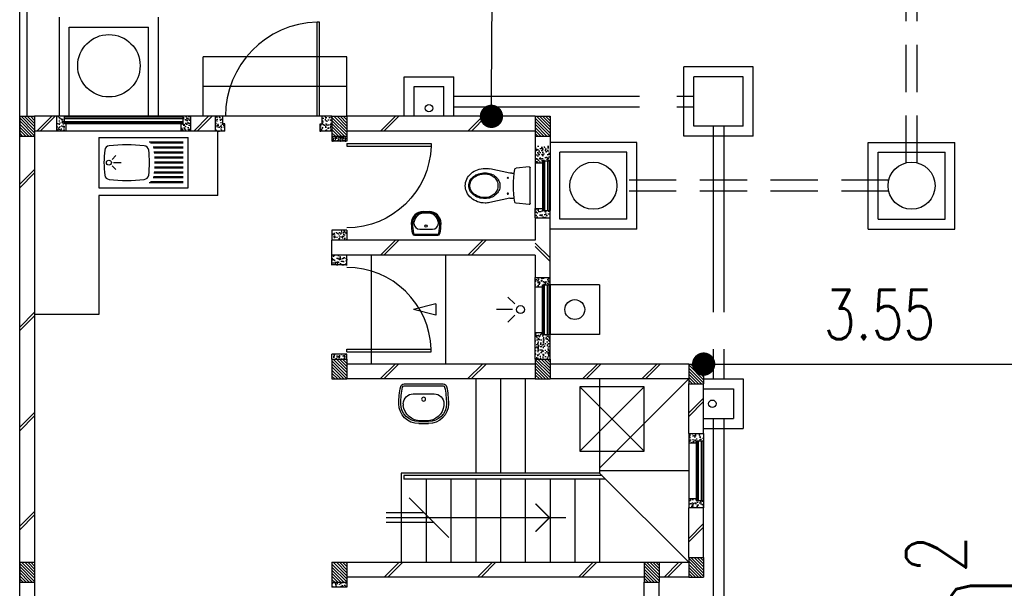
# Model space of a CAD drawing. Header units: millimetres. Extents: x 301 to 1479, y 491 to 1341.
# Tile 103 of 256: x 341.73 to 351.67, y 687.36 to 693.1. Entities that reach past the tile are written whole.
import ezdxf

# ---------------------------------------------------------------- set-up
doc = ezdxf.new("R2010")
doc.units = ezdxf.units.MM
doc.header["$LTSCALE"] = 1.5
doc.header["$MEASUREMENT"] = 0
for name, pattern in [('HIDDEN', [0.375, 0.25, -0.125]), ('HIDDEN2', [4.7625, 3.175, -1.5875]), ('PHANTOM2', [1.25, 0.625, -0.125, 0.125, -0.125, 0.125, -0.125])]:
    doc.linetypes.add(name, pattern=pattern)
for name, color, linetype in [('Blk', 7, 'Continuous'), ('Block', 46, 'Continuous'), ('boundary', 3, 'Continuous'), ('Boundary Wall', 64, 'Continuous'), ('BULUS', 2, 'Continuous'), ('BWCN', 4, 'Continuous'), ('DIM', 6, 'Continuous'), ('DOOR', 3, 'Continuous'), ('Ele', 8, 'Continuous'), ('HATCH', 7, 'Continuous'), ('Hatch Col. C1 GF Ext.', 84, 'Continuous'), ('Hatch Stub Col', 251, 'Continuous'), ('Kerb', 251, 'Continuous'), ('P. Grease Trap', 64, 'Continuous'), ('P. Gully trap', 42, 'Continuous'), ('P. Sewr Manhole', 49, 'Continuous'), ('Paving Block', 251, 'Continuous'), ('PVC Pipe 110', 69, 'Continuous'), ('PVC RWP 75', 77, 'Continuous'), ('PVC Sewer Pipe 110', 24, 'Continuous'), ('SANIT', 8, 'Continuous'), ('TEXT', 7, 'Continuous'), ('WINDOW', 1, 'Continuous')]:
    doc.layers.add(name, color=color, linetype=linetype)
doc.styles.add('RS1', font='romans.shx', dxfattribs={"width": 0.75, "height": 0.5})
doc.styles.add('RS2', font='romans.shx', dxfattribs={"width": 0.75, "height": 1})
doc.dimstyles.new('Souillac5', dxfattribs={"dimscale": 0.5, "dimtxt": 0.5, "dimasz": 0.47, "dimexe": 0, "dimexo": 1, "dimgap": 0.5, "dimtad": 1, "dimzin": 0, "dimdsep": 46, "dimtxsty": 'RS1', "dimblk": 'DOT', "dimcen": 3, "dimse1": 1, "dimse2": 1, "dimclrd": 6, "dimclre": 6, "dimclrt": 7, "dimaunit": 1, "dimadec": 0, "dimazin": 0, "dimtfac": 1, "dimtofl": 0, "dimtmove": 1, "dimatfit": 3, "dimfxl": 1, "dimtolj": 1, "dimtzin": 0, "dimlwe": -1, "dimarcsym": 0})
pattern_1 = [(50, (422.03025, 161.862746), (0.071726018, -0.0062752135), [0.0075, -0.0825]), (355, (422.03025, 161.862746), (-0.013875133, 0.075219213), [0.006, -0.066]), (100.451444, (422.03623, 161.86222), (0.057850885, 0.068943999), [0.006374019, -0.070114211]), (46.1842, (422.03025, 161.88275), (0.106724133, -0.016551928), [0.01125, -0.12375]), (96.635635, (422.03914, 161.88137), (0.093466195, 0.09741186), [0.009561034, -0.105171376]), (351.184164, (422.03025, 161.88275), (0.093466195, 0.09741186), [0.009, -0.099]), (21, (422.04025, 161.877746), (0.059690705, -0.040261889), [0.0075, -0.0825]), (326, (422.04025, 161.877746), (0.024331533, 0.072515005), [0.006, -0.066]), (71.451445, (422.045225, 161.87439), (0.084022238, 0.032253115), [0.006374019, -0.070114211]), (37.5, (422.03025, 161.862746), (0.0012159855, 0.0332893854), [0, -0.0652, 0, -0.067, 0, -0.06625]), (7.5, (422.03025, 161.862746), (0.0263069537, 0.0394411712), [0, -0.0382, 0, -0.0637, 0, -0.02525]), (327.5, (422.00795, 161.862746), (0.0533822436, -0.0022554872), [0, -0.025, 0, -0.078, 0, -0.1035]), (317.5, (421.99795, 161.862746), (0.058318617, 0.010010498), [0, -0.0325, 0, -0.0518, 0, -0.0735])]
pattern_2 = [(50, (422.03025, 162.062746), (0.071726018, -0.0062752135), [0.0075, -0.0825]), (355, (422.03025, 162.062746), (-0.013875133, 0.075219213), [0.006, -0.066]), (100.451444, (422.03623, 162.06222), (0.057850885, 0.068943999), [0.006374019, -0.070114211]), (46.1842, (422.03025, 162.08275), (0.106724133, -0.016551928), [0.01125, -0.12375]), (96.635635, (422.03914, 162.08137), (0.093466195, 0.09741186), [0.009561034, -0.105171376]), (351.184164, (422.03025, 162.08275), (0.093466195, 0.09741186), [0.009, -0.099]), (21, (422.04025, 162.077746), (0.059690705, -0.040261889), [0.0075, -0.0825]), (326, (422.04025, 162.077746), (0.024331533, 0.072515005), [0.006, -0.066]), (71.451445, (422.045225, 162.07439), (0.084022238, 0.032253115), [0.006374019, -0.070114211]), (37.5, (422.03025, 162.062746), (0.0012159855, 0.0332893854), [0, -0.0652, 0, -0.067, 0, -0.06625]), (7.5, (422.03025, 162.062746), (0.0263069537, 0.0394411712), [0, -0.0382, 0, -0.0637, 0, -0.02525]), (327.5, (422.00795, 162.062746), (0.0533822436, -0.0022554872), [0, -0.025, 0, -0.078, 0, -0.1035]), (317.5, (421.99795, 162.062746), (0.058318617, 0.010010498), [0, -0.0325, 0, -0.0518, 0, -0.0735])]
pattern_3 = [(315, (443.186696, 157.028336), (0.0154679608, 0.0154679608), [])]
pattern_4 = [(50, (418.271455, 162.012746), (0.071726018, -0.0062752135), [0.0075, -0.0825]), (355, (418.271455, 162.012746), (-0.013875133, 0.075219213), [0.006, -0.066]), (100.451444, (418.27743, 162.01222), (0.057850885, 0.068943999), [0.006374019, -0.070114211]), (46.1842, (418.271455, 162.03275), (0.106724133, -0.016551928), [0.01125, -0.12375]), (96.635635, (418.28035, 162.03137), (0.093466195, 0.09741186), [0.009561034, -0.105171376]), (351.184164, (418.27146, 162.03275), (0.093466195, 0.09741186), [0.009, -0.099]), (21, (418.281455, 162.027746), (0.059690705, -0.040261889), [0.0075, -0.0825]), (326, (418.281455, 162.027746), (0.024331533, 0.072515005), [0.006, -0.066]), (71.451445, (418.28643, 162.02439), (0.084022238, 0.032253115), [0.006374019, -0.070114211]), (37.5, (418.271455, 162.012746), (0.0012159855, 0.0332893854), [0, -0.0652, 0, -0.067, 0, -0.06625]), (7.5, (418.271455, 162.012746), (0.0263069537, 0.0394411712), [0, -0.0382, 0, -0.0637, 0, -0.02525]), (327.5, (418.249155, 162.012746), (0.0533822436, -0.0022554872), [0, -0.025, 0, -0.078, 0, -0.1035]), (317.5, (418.239155, 162.012746), (0.058318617, 0.010010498), [0, -0.0325, 0, -0.0518, 0, -0.0735])]
pattern_5 = [(50, (418.371455, 162.212746), (0.071726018, -0.0062752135), [0.0075, -0.0825]), (355, (418.371455, 162.212746), (-0.013875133, 0.075219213), [0.006, -0.066]), (100.451444, (418.37743, 162.21222), (0.057850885, 0.068943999), [0.006374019, -0.070114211]), (46.1842, (418.371455, 162.23275), (0.106724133, -0.016551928), [0.01125, -0.12375]), (96.635635, (418.38035, 162.23137), (0.093466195, 0.09741186), [0.009561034, -0.105171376]), (351.184164, (418.37146, 162.23275), (0.093466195, 0.09741186), [0.009, -0.099]), (21, (418.381455, 162.227746), (0.059690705, -0.040261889), [0.0075, -0.0825]), (326, (418.381455, 162.227746), (0.024331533, 0.072515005), [0.006, -0.066]), (71.451445, (418.38643, 162.22439), (0.084022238, 0.032253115), [0.006374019, -0.070114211]), (37.5, (418.371455, 162.212746), (0.0012159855, 0.0332893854), [0, -0.0652, 0, -0.067, 0, -0.06625]), (7.5, (418.371455, 162.212746), (0.0263069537, 0.0394411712), [0, -0.0382, 0, -0.0637, 0, -0.02525]), (327.5, (418.349155, 162.212746), (0.0533822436, -0.0022554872), [0, -0.025, 0, -0.078, 0, -0.1035]), (317.5, (418.339155, 162.212746), (0.058318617, 0.010010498), [0, -0.0325, 0, -0.0518, 0, -0.0735])]

# ---------------------------------------------------------------- blocks, each defined once
blk = doc.blocks.new('SSBSD90')
at = {"layer": 'Ele'}
for p, q in [((-900, 510), (0, 510)), ((-900, 510), (-900, 0)), ((0, 0), (0, 510)), ((-50, 460), (-395.5, 460)), ((-50, 450), (-382.1, 450)), ((-50, 410), (-354.7, 410)), ((-50, 400), (-351.5, 400)), ((-768.2, 286.8), (-729.3, 325.7)), ((-50, 360), (-345.7, 360)), ((-50, 350), (-344.7, 350)), ((-50, 310), (-341.6, 310)), ((-50, 300), (-341, 300)), ((-768.2, 223.2), (-729.3, 184.3)), ((-755, 255), (-675, 255)), ((-50, 200), (-341.6, 200)), ((-50, 210), (-341, 210)), ((-50, 260), (-340, 260)), ((-50, 250), (-340, 250)), ((-50, 100), (-354.7, 100)), ((-50, 110), (-351.5, 110)), ((-50, 150), (-345.7, 150)), ((-50, 160), (-344.7, 160)), ((-900, 0), (0, 0)), ((-50, 50), (-395.5, 50)), ((-50, 60), (-382.1, 60))]:
    blk.add_line(p, q, dxfattribs=at)
blk.add_circle((-800, 255), 25, dxfattribs=at)
for centre, radius, start, end in [((-791.6, 375.1), 50, 96.57699, 172.01642), ((-620, -1113.3), 1548.3, 83.42301, 96.57699), ((-448.4, 375.1), 50, 7.98358, 83.42301), ((65, 255), 915, 172.01642, 187.98358), ((-1305, 255), 915, 352.01642, 7.98358), ((-791.6, 134.9), 50, 187.98358, 263.42301), ((-448.4, 134.9), 50, 276.57699, 352.01642), ((-620, 1623.3), 1548.3, 263.42301, 276.57699)]:
    blk.add_arc(centre, radius, start, end, dxfattribs=at)
blk = doc.blocks.new('WC')
at = {"layer": 'SANIT'}
for p, q in [((-179.1, 0), (179.1, 0)), ((-189, -10.9), (-177.5, -141.5)), ((189, -10.9), (177.5, -141.5)), ((-125, -184.5), (-125, -161.4)), ((125, -184.5), (125, -161.4)), ((-127.2, -205.2), (-170.1, -407.8)), ((127.2, -205.2), (170.1, -407.8))]:
    blk.add_line(p, q, dxfattribs=at)
for points in [[(130, -455, 0.086378), (119.8, -396.7, 0.092622), (91.9, -348.9, 0.103078), (48.8, -316.1, 0.111925), (0, -305, 0.111925), (-48.8, -316.1, 0.103078), (-91.9, -348.9, 0.092622), (-119.8, -396.7, 0.086378), (-130, -455, 0.086378)], [(120, -455, 0.091554), (110.7, -404.8, 0.095342), (84.9, -363.1, 0.101238), (45.4, -334.7, 0.105842), (0, -325, 0.105842), (-45.4, -334.7, 0.101238), (-84.9, -363.1, 0.095342), (-110.7, -404.8, 0.091554), (-120, -455, 0.091554)], [(-175, -455, 0.087147), (-161.4, -532.7, 0.093047), (-123.7, -596.4, 0.102819), (-65.8, -640.2, 0.110985), (0, -655, 0.110985), (65.8, -640.2, 0.102819), (123.7, -596.4, 0.093047), (161.4, -532.7, 0.087147), (175, -455, 0.052217), (170.1, -407.8, 0.093047)], [(-170.1, -407.8, 0.052217), (-175, -455, 0.087147)], [(-130, -455, 0.079027), (-119.7, -519.8, 0.088191), (-91.9, -571.7, 0.105253), (-48.1, -608.1, 0.121599), (0, -620, 0.121599), (48.1, -608.1, 0.105253), (91.9, -571.7, 0.088191), (119.7, -519.8, 0.079027), (130, -455, 0.079027)], [(-120, -455, 0.077736), (-110.5, -515.9, 0.087342), (-84.9, -564.6, 0.105569), (-44.3, -598.9, 0.12344), (0, -610, 0.12344), (44.3, -598.9, 0.105569), (84.9, -564.6, 0.087342), (110.5, -515.9, 0.077736), (120, -455, 0.077736)]]:
    blk.add_lwpolyline(points, format="xyb", dxfattribs=at)
for centre in [(-80, -225), (80, -225)]:
    blk.add_circle(centre, 6, dxfattribs=at)
for centre, radius, start, end in [((-179.1, -10), 10, 90, 185.04245), ((179.1, -10), 10, 354.95755, 90), ((-162.6, -140.2), 15, 185.04245, 259.60796), ((0, 746.3), 916.3, 259.60796, 280.39204), ((-225, -184.5), 100, 348.04369, 0), ((225, -184.5), 100, 180, 191.95631), ((162.6, -140.2), 15, 280.39204, 354.95755)]:
    blk.add_arc(centre, radius, start, end, dxfattribs=at)
blk = doc.blocks.new('Wh1')
at = {"layer": 'SANIT'}
for p, q in [((197.3, 0), (-197.3, 0)), ((197.3, -20), (-197.3, -20)), ((105, -100), (-105, -100)), ((-205, -200), (-205, -217.2)), ((205, -200), (205, -217.2)), ((50, -380), (-50, -380)), ((-30.2, -372.6), (30.2, -372.6)), ((50, -400), (-50, -400))]:
    blk.add_line(p, q, dxfattribs=at)
blk.add_circle((0, -153.8), 20, dxfattribs=at)
for centre, radius, start, end in [((0, -200), 250, 180, 180), ((0, -200), 250, 0, 0), ((-197.3, -35), 35, 90, 167.77757), ((197.3, -35), 35, 12.22243, 90), ((567.1, -200.6), 817.1, 167.77757, 179.95982), ((567.1, -200.6), 797.1, 167.77757, 179.95982), ((-197.3, -35), 15, 90, 167.77757), ((197.3, -35), 15, 12.22243, 90), ((-567.1, -200.6), 797.1, 0.04018, 12.22243), ((-567.1, -200.6), 817.1, 0.04018, 12.22243), ((-105, -200), 100, 90, 180), ((105, -200), 100, 0, 90), ((-50, -200), 200, 180, 270), ((-50, -200), 180, 180, 270), ((-30.2, -196.6), 176, 186.70755, 270.01296), ((30.2, -196.6), 176, 269.98704, 353.29245), ((50, -200), 180, 270, 0), ((50, -200), 200, 270, 0)]:
    blk.add_arc(centre, radius, start, end, dxfattribs=at)
blk = doc.blocks.new('Dr900')
at = {"layer": 'DOOR'}
for p, q in [((-50, 0), (-50, 850)), ((-25, 850), (-50, 850)), ((-25, 0), (-25, 850)), ((-25, 0), (-50, 0))]:
    blk.add_line(p, q, dxfattribs=at)
blk.add_arc((-24.3, -0.3), 850.7, 91.72797, 179.98222, dxfattribs=at)
blk = doc.blocks.new('Dr1000')
at = {"layer": 'DOOR'}
for p, q in [((-50, 0), (-50, 950)), ((-25, 950), (-50, 950)), ((-25, 0), (-25, 950)), ((-25, 0), (-50, 0))]:
    blk.add_line(p, q, dxfattribs=at)
blk.add_arc((-24.4, -0.2), 950.6, 91.54201, 179.98579, dxfattribs=at)
blk = doc.blocks.new('SSSU-D3')
at = {"layer": 'HATCH'}
h = blk.add_hatch(dxfattribs=at)
h.set_pattern_fill('ANSI31', color=256, scale=0.175, angle=630)
h.set_pattern_definition([(315, (-128.472678, 34.936787), (0.015467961, 0.015467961), [])])
h.paths.add_polyline_path([(9.75, 5.15), (9.6, 5.15), (9.6, 5.35), (9.75, 5.35)])
h = blk.add_hatch(dxfattribs=at)
h.set_pattern_fill('ANSI31', color=256, scale=0.175, angle=630)
h.set_pattern_definition([(315, (-130.522678, 34.936787), (0.015467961, 0.015467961), [])])
h.paths.add_polyline_path([(11.8, 5.15), (11.65, 5.15), (11.65, 5.35), (11.8, 5.35)])
h = blk.add_hatch(dxfattribs=at)
h.set_pattern_fill('ANSI31', color=256, scale=0.175, angle=630)
h.set_pattern_definition([(315, (-132.072678, 34.886787), (0.0154679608, 0.0154679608), [])])
h.paths.add_polyline_path([(13.35, 5.1), (13.2, 5.1), (13.2, 5.3), (13.35, 5.3)])
h = blk.add_hatch(dxfattribs=at)
h.set_pattern_fill('ANSI31', color=256, scale=0.175, angle=630)
h.set_pattern_definition([(315, (-128.472678, 32.886787), (0.015467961, 0.015467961), [])])
h.paths.add_polyline_path([(9.75, 3.1), (9.6, 3.1), (9.6, 3.3), (9.75, 3.3)])
h = blk.add_hatch(dxfattribs=at)
h.set_pattern_fill('ANSI31', color=256, scale=0.175, angle=630)
h.set_pattern_definition([(315, (-131.622678, 32.886787), (0.015467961, 0.015467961), [])])
h.paths.add_polyline_path([(12.9, 3.1), (12.75, 3.1), (12.75, 3.3), (12.9, 3.3)])
h = blk.add_hatch(dxfattribs=at)
h.set_pattern_fill('ANSI31', color=256, scale=0.175, angle=630)
h.set_pattern_definition([(315, (-132.072678, 32.936787), (0.0154679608, 0.0154679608), [])])
h.paths.add_polyline_path([(13.35, 3.15), (13.2, 3.15), (13.2, 3.35), (13.35, 3.35)])
at = {"layer": 'Hatch Col. C1 GF Ext.'}
h = blk.add_hatch(dxfattribs=at)
h.set_pattern_fill('ANSI31', color=256, scale=0.175, angle=-90)
h.set_pattern_definition(pattern_3)
h.paths.add_polyline_path([(6.6, 7.6), (6.45, 7.6), (6.45, 7.8), (6.6, 7.8)])
h = blk.add_hatch(dxfattribs=at)
h.set_pattern_fill('ANSI31', color=256, scale=0.175, angle=-90)
h.set_pattern_definition(pattern_3)
h.paths.add_polyline_path([(9.75, 7.6), (9.6, 7.6), (9.6, 7.8), (9.75, 7.8)])
h = blk.add_hatch(dxfattribs=at)
h.set_pattern_fill('ANSI31', color=256, scale=0.175, angle=-90)
h.set_pattern_definition(pattern_3)
h.paths.add_polyline_path([(11.8, 7.6), (11.65, 7.6), (11.65, 7.8), (11.8, 7.8)])
h = blk.add_hatch(dxfattribs=at)
h.set_pattern_fill('ANSI31', color=256, scale=0.175, angle=-90)
h.set_pattern_definition([(315, (443.186696, 156.678336), (0.0154679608, 0.0154679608), [])])
h.paths.add_polyline_path([(6.6, 3.1), (6.45, 3.1), (6.45, 3.3), (6.6, 3.3)])
at = {"layer": 'Hatch Stub Col', "linetype": 'ByBlock'}
h = blk.add_hatch(dxfattribs=at)
h.set_pattern_fill('AR-CONC', color=256, scale=0.01, angle=720)
h.set_pattern_definition(pattern_5)
h.paths.add_polyline_path([(6.8254, 7.8), (6.9004, 7.8), (6.9004, 7.725), (6.9204, 7.725), (6.9204, 7.65), (6.8254, 7.65)])
h = blk.add_hatch(dxfattribs=at)
h.set_pattern_fill('AR-CONC', color=256, scale=0.01, angle=720)
h.set_pattern_definition(pattern_5)
h.paths.add_polyline_path([(8.0804, 7.725), (8.1004, 7.725), (8.1004, 7.8), (8.1754, 7.8), (8.1754, 7.65), (8.0804, 7.65)])
h = blk.add_hatch(dxfattribs=at)
h.set_pattern_fill('AR-CONC', color=256, scale=0.01, angle=720)
h.set_pattern_definition([(50, (418.421455, 162.212746), (0.071726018, -0.0062752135), [0.0075, -0.0825]), (355, (418.421455, 162.212746), (-0.013875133, 0.075219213), [0.006, -0.066]), (100.451444, (418.42743, 162.21222), (0.057850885, 0.068943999), [0.006374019, -0.070114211]), (46.1842, (418.421455, 162.23275), (0.106724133, -0.016551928), [0.01125, -0.12375]), (96.635635, (418.43035, 162.23137), (0.093466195, 0.09741186), [0.009561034, -0.105171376]), (351.184164, (418.42146, 162.23275), (0.093466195, 0.09741186), [0.009, -0.099]), (21, (418.431455, 162.227746), (0.059690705, -0.040261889), [0.0075, -0.0825]), (326, (418.431455, 162.227746), (0.024331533, 0.072515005), [0.006, -0.066]), (71.451445, (418.43643, 162.22439), (0.084022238, 0.032253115), [0.006374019, -0.070114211]), (37.5, (418.421455, 162.212746), (0.0012159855, 0.0332893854), [0, -0.0652, 0, -0.067, 0, -0.06625]), (7.5, (418.421455, 162.212746), (0.0263069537, 0.0394411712), [0, -0.0382, 0, -0.0637, 0, -0.02525]), (327.5, (418.399155, 162.212746), (0.0533822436, -0.0022554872), [0, -0.025, 0, -0.078, 0, -0.1035]), (317.5, (418.389155, 162.212746), (0.058318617, 0.010010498), [0, -0.0325, 0, -0.0518, 0, -0.0735])])
h.paths.add_polyline_path([(8.425, 7.8), (8.5, 7.8), (8.5, 7.725), (8.52, 7.725), (8.52, 7.65), (8.425, 7.65)])
h = blk.add_hatch(dxfattribs=at)
h.set_pattern_fill('AR-CONC', color=256, scale=0.01, angle=720)
h.set_pattern_definition([(50, (422.03025, 162.212746), (0.071726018, -0.0062752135), [0.0075, -0.0825]), (355, (422.03025, 162.212746), (-0.013875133, 0.075219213), [0.006, -0.066]), (100.451444, (422.03623, 162.21222), (0.057850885, 0.068943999), [0.006374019, -0.070114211]), (46.1842, (422.03025, 162.23275), (0.106724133, -0.016551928), [0.01125, -0.12375]), (96.635635, (422.03914, 162.23137), (0.093466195, 0.09741186), [0.009561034, -0.105171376]), (351.184164, (422.03025, 162.23275), (0.093466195, 0.09741186), [0.009, -0.099]), (21, (422.04025, 162.227746), (0.059690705, -0.040261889), [0.0075, -0.0825]), (326, (422.04025, 162.227746), (0.024331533, 0.072515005), [0.006, -0.066]), (71.451445, (422.045225, 162.22439), (0.084022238, 0.032253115), [0.006374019, -0.070114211]), (37.5, (422.03025, 162.212746), (0.0012159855, 0.0332893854), [0, -0.0652, 0, -0.067, 0, -0.06625]), (7.5, (422.03025, 162.212746), (0.0263069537, 0.0394411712), [0, -0.0382, 0, -0.0637, 0, -0.02525]), (327.5, (422.00795, 162.212746), (0.0533822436, -0.0022554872), [0, -0.025, 0, -0.078, 0, -0.1035]), (317.5, (421.99795, 162.212746), (0.058318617, 0.010010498), [0, -0.0325, 0, -0.0518, 0, -0.0735])])
h.paths.add_polyline_path([(9.5, 7.8), (9.6, 7.8), (9.6, 7.65), (9.48, 7.65), (9.48, 7.725), (9.5, 7.725)])
h = blk.add_hatch(dxfattribs=at)
h.set_pattern_fill('AR-CONC', color=256, scale=0.005, angle=720)
h.set_pattern_definition([(50, (422.03025, 162.212746), (0.0358630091, -0.0031376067), [0.00375, -0.04125]), (355, (422.03025, 162.212746), (-0.0069375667, 0.0376096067), [0.003, -0.033]), (100.4514445, (422.03324, 162.212485), (0.0289254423, 0.0344719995), [0.0031870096, -0.0350571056]), (46.1842, (422.03025, 162.222746), (0.0533620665, -0.008275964), [0.005625, -0.061875]), (96.635635, (422.0347, 162.222056), (0.046733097, 0.04870593), [0.004780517, -0.052585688]), (351.184164, (422.03025, 162.222746), (0.046733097, 0.04870593), [0.0045, -0.0495]), (21, (422.03525, 162.220246), (0.0298453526, -0.0201309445), [0.00375, -0.04125]), (326, (422.03525, 162.220246), (0.0121657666, 0.0362575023), [0.003, -0.033]), (71.451445, (422.037738, 162.21857), (0.0420111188, 0.0161265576), [0.0031870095, -0.0350571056]), (37.5, (422.030251, 162.212746), (0.00060799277, 0.0166446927), [0, -0.0326, 0, -0.0335, 0, -0.033125]), (7.5, (422.03025, 162.212746), (0.0131534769, 0.0197205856), [0, -0.0191, 0, -0.03185, 0, -0.012625]), (327.5, (422.019101, 162.212746), (0.0266911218, -0.0011277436), [0, -0.0125, 0, -0.039, 0, -0.05175]), (317.5, (422.0141, 162.212746), (0.0291593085, 0.0050052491), [0, -0.01625, 0, -0.0259, 0, -0.03675])])
h.paths.add_polyline_path([(9.6, 7.55), (9.6, 7.6), (9.75, 7.6), (9.75, 7.55)])
h = blk.add_hatch(dxfattribs=at)
h.set_pattern_fill('AR-CONC', color=256, scale=0.01, angle=720)
h.set_pattern_definition(pattern_2)
h.paths.add_polyline_path([(11.725, 7.35), (11.725, 7.33), (11.65, 7.33), (11.65, 7.5), (11.8, 7.5), (11.8, 7.35)])
h = blk.add_hatch(dxfattribs=at)
h.set_pattern_fill('AR-CONC', color=256, scale=0.01, angle=720)
h.set_pattern_definition(pattern_2)
h.paths.add_polyline_path([(11.65, 6.775), (11.65, 6.87), (11.725, 6.87), (11.725, 6.85), (11.8, 6.85), (11.8, 6.775)])
h = blk.add_hatch(dxfattribs=at)
h.set_pattern_fill('AR-CONC', color=256, scale=0.01, angle=720)
h.set_pattern_definition(pattern_4)
h.paths.add_polyline_path([(9.6, 6.65), (9.6, 6.55), (9.75, 6.55), (9.75, 6.65)])
h = blk.add_hatch(dxfattribs=at)
h.set_pattern_fill('AR-CONC', color=256, scale=0.01, angle=720)
h.set_pattern_definition(pattern_4)
h.paths.add_polyline_path([(9.6, 6.3), (9.6, 6.4), (9.75, 6.4), (9.75, 6.3)])
h = blk.add_hatch(dxfattribs=at)
h.set_pattern_fill('AR-CONC', color=256, scale=0.01, angle=720)
h.set_pattern_definition([(50, (422.03025, 162.012746), (0.071726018, -0.0062752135), [0.0075, -0.0825]), (355, (422.03025, 162.012746), (-0.013875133, 0.075219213), [0.006, -0.066]), (100.451444, (422.03623, 162.01222), (0.057850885, 0.068943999), [0.006374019, -0.070114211]), (46.1842, (422.03025, 162.03275), (0.106724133, -0.016551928), [0.01125, -0.12375]), (96.635635, (422.03914, 162.03137), (0.093466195, 0.09741186), [0.009561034, -0.105171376]), (351.184164, (422.03025, 162.03275), (0.093466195, 0.09741186), [0.009, -0.099]), (21, (422.04025, 162.027746), (0.059690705, -0.040261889), [0.0075, -0.0825]), (326, (422.04025, 162.027746), (0.024331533, 0.072515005), [0.006, -0.066]), (71.451445, (422.045225, 162.02439), (0.084022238, 0.032253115), [0.006374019, -0.070114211]), (37.5, (422.03025, 162.012746), (0.0012159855, 0.0332893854), [0, -0.0652, 0, -0.067, 0, -0.06625]), (7.5, (422.03025, 162.012746), (0.0263069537, 0.0394411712), [0, -0.0382, 0, -0.0637, 0, -0.02525]), (327.5, (422.00795, 162.012746), (0.0533822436, -0.0022554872), [0, -0.025, 0, -0.078, 0, -0.1035]), (317.5, (421.99795, 162.012746), (0.058318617, 0.010010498), [0, -0.0325, 0, -0.0518, 0, -0.0735])])
h.paths.add_polyline_path([(11.725, 6.1), (11.725, 6.08), (11.65, 6.08), (11.65, 6.175), (11.8, 6.175), (11.8, 6.1)])
h = blk.add_hatch(dxfattribs=at)
h.set_pattern_fill('AR-CONC', color=256, scale=0.01, angle=720)
h.set_pattern_definition([(50, (461.012857, 47.178006), (0.071726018, -0.0062752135), [0.0075, -0.0825]), (355, (461.01286, 47.17801), (-0.013875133, 0.075219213), [0.006, -0.066]), (100.451444, (461.018834, 47.17748), (0.057850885, 0.068943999), [0.006374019, -0.070114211]), (46.1842, (461.01286, 47.19801), (0.106724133, -0.016551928), [0.01125, -0.12375]), (96.635635, (461.02175, 47.19663), (0.093466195, 0.09741186), [0.009561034, -0.105171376]), (351.184164, (461.01286, 47.19801), (0.093466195, 0.09741186), [0.009, -0.099]), (21, (461.022857, 47.193006), (0.059690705, -0.040261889), [0.0075, -0.0825]), (326, (461.02286, 47.19301), (0.024331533, 0.072515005), [0.006, -0.066]), (71.451445, (461.02783, 47.18965), (0.084022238, 0.032253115), [0.006374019, -0.070114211]), (37.5, (461.012857, 47.178006), (0.0012159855, 0.0332893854), [0, -0.0652, 0, -0.067, 0, -0.06625]), (7.5, (461.012857, 47.178006), (0.0263069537, 0.0394411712), [0, -0.0382, 0, -0.0637, 0, -0.02525]), (327.5, (460.990557, 47.178006), (0.0533822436, -0.0022554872), [0, -0.025, 0, -0.078, 0, -0.1035]), (317.5, (460.980557, 47.178006), (0.058318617, 0.010010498), [0, -0.0325, 0, -0.0518, 0, -0.0735])])
h.paths.add_polyline_path([(11.65, 5.35), (11.8, 5.35), (11.8, 5.6), (11.725, 5.6), (11.725, 5.62), (11.65, 5.62)])
h = blk.add_hatch(dxfattribs=at)
h.set_pattern_fill('AR-CONC', color=256, scale=0.01, angle=720)
h.set_pattern_definition([(50, (422.03025, 161.837746), (0.071726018, -0.0062752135), [0.0075, -0.0825]), (355, (422.03025, 161.837746), (-0.013875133, 0.075219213), [0.006, -0.066]), (100.451444, (422.03623, 161.83722), (0.057850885, 0.068943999), [0.006374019, -0.070114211]), (46.1842, (422.03025, 161.85775), (0.106724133, -0.016551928), [0.01125, -0.12375]), (96.635635, (422.03914, 161.85637), (0.093466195, 0.09741186), [0.009561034, -0.105171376]), (351.184164, (422.03025, 161.85775), (0.093466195, 0.09741186), [0.009, -0.099]), (21, (422.04025, 161.852746), (0.059690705, -0.040261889), [0.0075, -0.0825]), (326, (422.04025, 161.852746), (0.024331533, 0.072515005), [0.006, -0.066]), (71.451445, (422.045225, 161.84939), (0.084022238, 0.032253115), [0.006374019, -0.070114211]), (37.5, (422.03025, 161.837746), (0.0012159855, 0.0332893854), [0, -0.0652, 0, -0.067, 0, -0.06625]), (7.5, (422.03025, 161.837746), (0.0263069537, 0.0394411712), [0, -0.0382, 0, -0.0637, 0, -0.02525]), (327.5, (422.00795, 161.837746), (0.0533822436, -0.0022554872), [0, -0.025, 0, -0.078, 0, -0.1035]), (317.5, (421.99795, 161.837746), (0.058318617, 0.010010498), [0, -0.0325, 0, -0.0518, 0, -0.0735])])
h.paths.add_polyline_path([(9.6, 5.4), (9.75, 5.4), (9.75, 5.35), (9.6, 5.35)])
h = blk.add_hatch(dxfattribs=at)
h.set_pattern_fill('AR-CONC', color=256, scale=0.01, angle=720)
h.set_pattern_definition(pattern_1)
h.paths.add_polyline_path([(13.2, 4.6), (13.35, 4.6), (13.35, 4.525), (13.275, 4.525), (13.275, 4.505), (13.2, 4.505)])
h = blk.add_hatch(dxfattribs=at)
h.set_pattern_fill('AR-CONC', color=256, scale=0.01, angle=720)
h.set_pattern_definition(pattern_1)
h.paths.add_polyline_path([(13.2, 3.945), (13.275, 3.945), (13.275, 3.925), (13.35, 3.925), (13.35, 3.85), (13.2, 3.85)])
h = blk.add_hatch(dxfattribs=at)
h.set_pattern_fill('AR-CONC', color=256, scale=0.01, angle=720)
h.set_pattern_definition(pattern_1)
h.paths.add_polyline_path([(9.6, 3.1), (9.75, 3.1), (9.75, 3.05), (9.6, 3.05)])
at = {"layer": 'Block', "linetype": 'ByBlock'}
for p, q in [((6.8254, 7.8), (6.6, 7.8)), ((8.425, 7.8), (8.1754, 7.8)), ((11.65, 7.8), (9.75, 7.8)), ((6.8254, 7.65), (6.6, 7.65)), ((8.425, 7.65), (8.1754, 7.65)), ((11.65, 7.65), (9.75, 7.65)), ((6.6, 7.6), (6.6, 3.3)), ((11.65, 6.775), (11.65, 6.55)), ((11.8, 6.175), (11.8, 6.775)), ((11.65, 6.55), (9.6, 6.55)), ((9.6, 6.4), (9.6, 6.55)), ((11.65, 6.4), (9.6, 6.4)), ((11.65, 6.4), (11.65, 6.175)), ((11.65, 5.3), (9.75, 5.3)), ((13.2, 5.3), (11.8, 5.3)), ((11.65, 5.15), (9.75, 5.15)), ((13.2, 5.15), (11.8, 5.15)), ((13.2, 4.6), (13.2, 5.1)), ((13.35, 4.6), (13.35, 5.1)), ((13.2, 3.35), (13.2, 3.85)), ((13.35, 3.35), (13.35, 3.85)), ((9.75, 3.3), (12.75, 3.3)), ((12.9, 3.3), (13.2, 3.3)), ((6.6, 3.1), (6.6, 1.3)), ((12.75, 3.15), (9.75, 3.15)), ((12.75, 0.15), (12.75, 3.1)), ((13.2, 3.15), (12.9, 3.15)), ((12.9, 0), (12.9, 3.1))]:
    blk.add_line(p, q, dxfattribs=at)
at = {"layer": 'Boundary Wall', "linetype": 'ByBlock'}
blk.add_line((6.525, 7.8), (6.525, 9.355), dxfattribs=at)
at = {"layer": 'BULUS', "linetype": 'ByBlock'}
for p, q in [((10.325, 4.1754), (10.325, 4.1404)), ((12.325, 4.1754), (10.325, 4.1754)), ((12.36, 4.1404), (10.325, 4.1404))]:
    blk.add_line(p, q, dxfattribs=at)
at = {"layer": 'BWCN'}
for p, q in [((6.45, 7.8), (6.6, 7.8)), ((6.45, 7.8), (6.45, 7.6)), ((6.6, 7.8), (6.6, 7.6)), ((6.8254, 7.65), (6.8254, 7.8)), ((6.9004, 7.8), (6.8254, 7.8)), ((6.9004, 7.725), (6.9004, 7.8)), ((8.1004, 7.725), (8.1004, 7.8)), ((8.1754, 7.8), (8.1004, 7.8)), ((8.1754, 7.65), (8.1754, 7.8)), ((8.5, 7.8), (8.425, 7.8)), ((8.425, 7.65), (8.425, 7.8)), ((8.5, 7.725), (8.5, 7.8)), ((9.6, 7.8), (9.5, 7.8)), ((9.5, 7.725), (9.5, 7.8)), ((9.6, 7.8), (9.75, 7.8)), ((9.6, 7.8), (9.6, 7.6)), ((9.75, 7.8), (9.75, 7.6)), ((11.65, 7.8), (11.8, 7.8)), ((11.65, 7.8), (11.65, 7.6)), ((11.8, 7.8), (11.8, 7.6)), ((6.9204, 7.65), (6.8254, 7.65)), ((6.9204, 7.725), (6.9004, 7.725)), ((6.9204, 7.65), (6.9204, 7.725)), ((8.0804, 7.65), (8.0804, 7.725)), ((8.0804, 7.725), (8.1004, 7.725)), ((8.1754, 7.65), (8.0804, 7.65)), ((8.52, 7.65), (8.425, 7.65)), ((8.52, 7.725), (8.5, 7.725)), ((8.52, 7.65), (8.52, 7.725)), ((9.48, 7.65), (9.48, 7.725)), ((9.48, 7.725), (9.5, 7.725)), ((9.6, 7.65), (9.48, 7.65)), ((6.45, 7.6), (6.6, 7.6)), ((9.6, 7.6), (9.75, 7.6)), ((9.6, 7.6), (9.6, 7.55)), ((9.75, 7.55), (9.6, 7.55)), ((9.75, 7.6), (9.75, 7.55)), ((11.65, 7.6), (11.8, 7.6)), ((11.65, 7.6), (11.65, 7.33)), ((11.8, 7.6), (11.8, 7.35)), ((11.65, 7.33), (11.725, 7.33)), ((11.725, 7.35), (11.8, 7.35)), ((11.725, 7.33), (11.725, 7.35)), ((11.65, 6.775), (11.65, 6.87)), ((11.65, 6.87), (11.725, 6.87)), ((11.725, 6.87), (11.725, 6.85)), ((11.65, 6.775), (11.8, 6.775)), ((11.725, 6.85), (11.8, 6.85)), ((11.8, 6.775), (11.8, 6.85)), ((9.75, 6.65), (9.6, 6.65)), ((9.6, 6.65), (9.6, 6.55)), ((9.75, 6.65), (9.75, 6.55)), ((9.6, 6.3), (9.6, 6.4)), ((9.75, 6.3), (9.75, 6.4)), ((9.75, 6.3), (9.6, 6.3)), ((11.65, 6.08), (11.65, 6.175)), ((11.65, 6.175), (11.8, 6.175)), ((11.8, 6.1), (11.8, 6.175)), ((11.65, 6.08), (11.725, 6.08)), ((11.725, 6.1), (11.8, 6.1)), ((11.725, 6.08), (11.725, 6.1)), ((11.65, 5.62), (11.725, 5.62)), ((11.65, 5.35), (11.65, 5.62)), ((11.725, 5.62), (11.725, 5.6)), ((11.725, 5.6), (11.8, 5.6)), ((11.8, 5.35), (11.8, 5.6)), ((9.75, 5.4), (9.6, 5.4)), ((9.6, 5.35), (9.6, 5.4)), ((9.75, 5.35), (9.75, 5.4)), ((9.6, 5.35), (9.75, 5.35)), ((9.6, 5.35), (9.6, 5.15)), ((9.75, 5.35), (9.75, 5.15)), ((11.65, 5.35), (11.8, 5.35)), ((11.65, 5.35), (11.65, 5.15)), ((11.8, 5.35), (11.8, 5.15)), ((13.2, 5.3), (13.35, 5.3)), ((13.2, 5.3), (13.2, 5.1)), ((13.35, 5.3), (13.35, 5.1)), ((9.6, 5.15), (9.75, 5.15)), ((11.65, 5.15), (11.8, 5.15)), ((13.2, 5.1), (13.35, 5.1)), ((13.2, 4.6), (13.2, 4.505)), ((13.35, 4.6), (13.35, 4.525)), ((13.2, 4.505), (13.275, 4.505)), ((13.275, 4.525), (13.35, 4.525)), ((13.275, 4.505), (13.275, 4.525)), ((13.2, 3.945), (13.275, 3.945)), ((13.2, 3.945), (13.2, 3.85)), ((13.275, 3.945), (13.275, 3.925)), ((13.275, 3.925), (13.35, 3.925)), ((13.35, 3.925), (13.35, 3.85)), ((6.45, 3.3), (6.6, 3.3)), ((6.45, 3.3), (6.45, 3.1)), ((6.6, 3.3), (6.6, 3.1)), ((9.6, 3.3), (9.75, 3.3)), ((9.6, 3.3), (9.6, 3.1)), ((9.75, 3.3), (9.75, 3.1)), ((12.75, 3.3), (12.9, 3.3)), ((12.75, 3.3), (12.75, 3.1)), ((12.9, 3.3), (12.9, 3.1)), ((13.2, 3.35), (13.35, 3.35)), ((13.2, 3.35), (13.2, 3.15)), ((13.35, 3.35), (13.35, 3.15)), ((6.45, 3.1), (6.6, 3.1)), ((9.6, 3.1), (9.6, 3.05)), ((9.6, 3.1), (9.75, 3.1)), ((9.75, 3.1), (9.75, 3.05)), ((12.75, 3.1), (12.9, 3.1)), ((13.2, 3.15), (13.35, 3.15)), ((9.75, 3.05), (9.6, 3.05))]:
    blk.add_line(p, q, dxfattribs=at)
at = {"layer": 'BWCN', "linetype": 'ByBlock'}
for p, q in [((13.2, 4.6), (13.35, 4.6)), ((13.35, 3.85), (13.2, 3.85))]:
    blk.add_line(p, q, dxfattribs=at)
at = {"layer": 'Ele'}
for p, q in [((9.75, 8.4), (8.3, 8.4)), ((8.3, 7.8), (8.3, 8.4)), ((9.75, 7.8), (9.75, 8.4)), ((9.75, 8.1), (8.3, 8.1)), ((8.1004, 7.8), (6.9004, 7.8)), ((8.1004, 7.79), (6.9004, 7.79)), ((9.5, 7.8), (8.5, 7.8)), ((11.6038, 7.8), (10.7288, 7.8)), ((8.1004, 7.73), (6.9004, 7.73)), ((8.0804, 7.725), (6.9204, 7.725)), ((8.0804, 7.65), (6.9204, 7.65)), ((8.4495, 7), (8.4495, 7.65)), ((11.65, 7.33), (11.65, 6.87)), ((11.725, 7.33), (11.725, 6.87)), ((11.73, 7.35), (11.73, 6.85)), ((11.79, 7.35), (11.79, 6.85)), ((11.8, 7.35), (11.8, 6.85)), ((7.25, 7), (7.25, 5.8)), ((8.4495, 7), (7.25, 7)), ((10, 5.3), (10, 6.4)), ((10.75, 5.3), (10.75, 6.4)), ((11.65, 5.62), (11.65, 6.08)), ((11.725, 5.62), (11.725, 6.08)), ((11.73, 5.6), (11.73, 6.1)), ((11.79, 5.6), (11.79, 6.1)), ((11.8, 6.1), (11.8, 5.6)), ((11.4455, 5.9067), (11.3754, 5.9768)), ((7.25, 5.8), (6.6, 5.8)), ((11.422, 5.85), (11.2609, 5.85)), ((11.4455, 5.7933), (11.3754, 5.7232)), ((11.05, 5.15), (11.05, 4.2)), ((11.3, 5.15), (11.3, 4.2)), ((11.55, 5.15), (11.55, 4.2)), ((13.2, 4.505), (13.2, 3.945)), ((13.275, 4.505), (13.275, 3.945)), ((13.28, 4.525), (13.28, 3.925)), ((13.34, 4.525), (13.34, 3.925)), ((13.35, 4.525), (13.35, 3.925)), ((10.3, 4.2), (10.3, 3.3)), ((12.3, 4.2), (10.3, 4.2)), ((10.55, 4.1404), (10.55, 3.3)), ((10.8, 4.1404), (10.8, 3.3)), ((11.05, 4.1404), (11.05, 3.3)), ((11.3, 4.1404), (11.3, 3.3)), ((11.55, 4.1404), (11.55, 3.3)), ((11.8, 4.1404), (11.8, 3.3)), ((12.05, 4.1404), (12.05, 3.3)), ((12.3, 4.1404), (12.3, 3.3)), ((10.7799, 3.55), (10.3799, 3.95)), ((10.5299, 3.8), (10.1472, 3.8)), ((11.9591, 3.75), (10.1472, 3.75)), ((10.6299, 3.7), (10.1472, 3.7))]:
    blk.add_line(p, q, dxfattribs=at)
at = {"layer": 'Ele', "linetype": 'HIDDEN', "ltscale": 10}
for p, q in [((12.3, 5.15), (12.3, 4.2)), ((13.2, 5.15), (12.3, 4.25)), ((12.3, 4.225), (13.2, 4.225)), ((13.2, 3.3), (12.3, 4.2))]:
    blk.add_line(p, q, dxfattribs=at)
at = {"layer": 'Ele', "const_width": 0.015}
blk.add_lwpolyline([(11.6535, 3.8914), (11.7949, 3.75), (11.6535, 3.6086)], dxfattribs=at)
at = {"layer": 'Ele'}
blk.add_circle((11.5021, 5.85), 0.04, dxfattribs=at)
at = {"layer": 'HATCH'}
for p, q in [((6.7727, 7.8), (6.6227, 7.65)), ((6.8081, 7.8), (6.6581, 7.65)), ((8.3557, 7.8), (8.2057, 7.65)), ((8.3911, 7.8), (8.2411, 7.65)), ((10.2398, 7.8), (10.0898, 7.65)), ((10.2751, 7.8), (10.1251, 7.65)), ((11.1222, 7.8), (10.9722, 7.65)), ((11.1575, 7.8), (11.0075, 7.65)), ((6.45, 7.1145), (6.6, 7.2645)), ((6.45, 7.0792), (6.6, 7.2292)), ((10.2398, 6.55), (10.0898, 6.4)), ((10.2751, 6.55), (10.1251, 6.4)), ((11.1222, 6.55), (10.9722, 6.4)), ((11.1575, 6.55), (11.0075, 6.4)), ((11.8, 6.3713), (11.65, 6.5213)), ((11.8, 6.3359), (11.65, 6.4859)), ((6.45, 5.6739), (6.6, 5.8239)), ((6.45, 5.6385), (6.6, 5.7885)), ((10.2365, 5.3), (10.0865, 5.15)), ((10.2719, 5.3), (10.1219, 5.15)), ((11.1189, 5.3), (10.9689, 5.15)), ((11.1543, 5.3), (11.0043, 5.15)), ((12.2782, 5.3), (12.1282, 5.15)), ((12.3136, 5.3), (12.1636, 5.15)), ((12.8766, 5.3), (12.7266, 5.15)), ((12.9119, 5.3), (12.7619, 5.15)), ((13.2, 4.8077), (13.35, 4.9577)), ((13.2, 4.7724), (13.35, 4.9224)), ((6.45, 4.662), (6.6, 4.812)), ((6.45, 4.6267), (6.6, 4.7767)), ((6.45, 3.6633), (6.6, 3.8133)), ((6.45, 3.628), (6.6, 3.778)), ((13.2, 3.5406), (13.35, 3.6906)), ((13.2, 3.5052), (13.35, 3.6552)), ((10.2783, 3.3), (10.1283, 3.15)), ((10.3137, 3.3), (10.1637, 3.15)), ((11.2197, 3.3), (11.0697, 3.15)), ((11.255, 3.3), (11.105, 3.15)), ((12.2362, 3.3), (12.0862, 3.15)), ((12.2715, 3.3), (12.1215, 3.15)), ((13.1006, 3.3), (12.9506, 3.15)), ((13.1359, 3.3), (12.9859, 3.15))]:
    blk.add_line(p, q, dxfattribs=at)
at = {"layer": 'Kerb'}
for p, q in [((6.85, 7.8), (6.85, 8.8)), ((7.85, 7.8), (7.85, 8.8)), ((6.95, 7.8), (6.95, 8.7)), ((6.95, 8.7), (7.75, 8.7)), ((7.75, 7.8), (7.75, 8.7)), ((13.85, 8.3), (13.15, 8.3)), ((13.15, 7.6), (13.15, 8.3)), ((13.85, 7.6), (13.85, 8.3)), ((10.3288, 8.2), (10.8288, 8.2)), ((10.3288, 7.8), (10.3288, 8.2)), ((10.8288, 7.8), (10.8288, 8.2)), ((13.25, 7.7), (13.25, 8.2)), ((13.75, 8.2), (13.25, 8.2)), ((13.75, 7.7), (13.75, 8.2)), ((10.4288, 8.1), (10.7288, 8.1)), ((10.4288, 7.8), (10.4288, 8.1)), ((10.7288, 7.8), (10.7288, 8.1)), ((13.75, 7.7), (13.25, 7.7)), ((13.85, 7.6), (13.15, 7.6)), ((12.675, 7.5375), (11.8, 7.5375)), ((12.675, 6.6625), (12.675, 7.5375)), ((15.01, 7.5375), (15.885, 7.5375)), ((15.01, 6.6625), (15.01, 7.5375)), ((15.885, 6.6625), (15.885, 7.5375)), ((12.575, 7.4375), (11.9, 7.4375)), ((11.9, 6.7625), (11.9, 7.4375)), ((12.575, 6.7625), (12.575, 7.4375)), ((15.11, 7.4375), (15.785, 7.4375)), ((15.11, 6.7625), (15.11, 7.4375)), ((15.785, 6.7625), (15.785, 7.4375)), ((12.575, 6.7625), (11.9, 6.7625)), ((15.11, 6.7625), (15.785, 6.7625)), ((12.675, 6.6625), (11.8, 6.6625)), ((15.01, 6.6625), (15.885, 6.6625)), ((12.3, 6.1), (11.8, 6.1)), ((12.3, 6.1), (12.3, 5.6)), ((12.3, 5.6), (11.8, 5.6)), ((13.35, 5.15), (13.75, 5.15)), ((13.75, 5.15), (13.75, 4.65)), ((13.35, 5.05), (13.65, 5.05)), ((13.65, 5.05), (13.65, 4.75)), ((13.35, 4.75), (13.65, 4.75)), ((13.35, 4.65), (13.75, 4.65))]:
    blk.add_line(p, q, dxfattribs=at)
at = {"layer": 'P. Grease Trap'}
blk.add_circle((7.35, 8.31), 0.315, dxfattribs=at)
at = {"layer": 'P. Gully trap'}
blk.add_circle((12.05, 5.85), 0.1, dxfattribs=at)
at = {"layer": 'P. Sewr Manhole'}
for centre in [(12.2375, 7.1), (15.4475, 7.1)]:
    blk.add_circle(centre, 0.2375, dxfattribs=at)
at = {"layer": 'Paving Block', "linetype": 'ByBlock'}
for p, q in [((10.6476, 5.9063), (10.4226, 5.85)), ((10.6476, 5.9063), (10.6476, 5.7938)), ((10.6476, 5.7938), (10.4226, 5.85))]:
    blk.add_line(p, q, dxfattribs=at)
at = {"layer": 'PVC Pipe 110', "linetype": 'PHANTOM2', "ltscale": 2}
for p, q in [((10.8288, 8.005), (13.25, 8.005)), ((10.8288, 7.895), (13.25, 7.895)), ((13.445, 7.7), (13.445, 5.15)), ((13.555, 7.7), (13.555, 5.15)), ((13.445, 4.75), (13.445, 0.55)), ((13.555, 4.75), (13.555, 0.55))]:
    blk.add_line(p, q, dxfattribs=at)
at = {"layer": 'PVC RWP 75'}
for centre in [(10.5788, 7.8825), (13.4375, 4.9)]:
    blk.add_circle(centre, 0.0375, dxfattribs=at)
at = {"layer": 'PVC Sewer Pipe 110', "linetype": 'HIDDEN2', "ltscale": 0.1}
for p, q in [((15.3925, 7.331), (15.3925, 10.569)), ((15.5025, 7.331), (15.5025, 10.569)), ((15.2164, 7.155), (12.4685, 7.155)), ((15.2164, 7.045), (12.4685, 7.045))]:
    blk.add_line(p, q, dxfattribs=at)
at = {"layer": 'SANIT', "linetype": 'HIDDEN2', "ltscale": 100}
for p, q in [((12.7504, 5.0718), (12.1004, 5.0718)), ((12.1004, 5.0718), (12.1004, 4.4218)), ((12.7504, 5.0718), (12.1004, 4.4218)), ((12.1004, 5.0718), (12.7504, 4.4218)), ((12.7504, 4.4218), (12.7504, 5.0718)), ((12.1004, 4.4218), (12.7504, 4.4218))]:
    blk.add_line(p, q, dxfattribs=at)
at = {"layer": 'WINDOW'}
for p, q in [((8.1004, 7.775), (6.9004, 7.775)), ((8.1004, 7.745), (6.9004, 7.745))]:
    blk.add_line(p, q, dxfattribs=at)
at = {"layer": 'WINDOW', "linetype": 'HIDDEN2', "ltscale": 0.5}
for p, q in [((11.745, 7.35), (11.745, 6.85)), ((11.775, 7.35), (11.775, 6.85)), ((11.745, 5.6), (11.745, 6.1)), ((11.775, 5.6), (11.775, 6.1)), ((13.295, 4.525), (13.295, 3.925)), ((13.325, 4.525), (13.325, 3.925))]:
    blk.add_line(p, q, dxfattribs=at)
at = {"layer": 'DOOR', "xscale": 0.001, "yscale": 0.001, "zscale": 0.001}
blk.add_blockref('Dr1000', (9.5, 7.8), dxfattribs=at)
at = {"layer": 'DOOR', "yscale": 0.001, "zscale": 0.001, "rotation": 270}
for p, xscale in [((9.75, 7.55), -0.001), ((9.75, 5.4), 0.001)]:
    blk.add_blockref('Dr900', p, dxfattribs=dict(at, xscale=xscale))
at = {"layer": 'SANIT', "xscale": -0.001, "yscale": 0.001, "zscale": 0.001, "rotation": 270.0000000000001}
blk.add_blockref('WC', (11.6, 7.1), dxfattribs=at)
at = {"layer": 'WINDOW', "linetype": 'ByBlock', "yscale": 0.001, "zscale": 0.001}
for name, p, xscale in [('SSBSD90', (8.15, 7.0778), 0.001), ('Wh1', (10.525, 5.0998), -0.001)]:
    blk.add_blockref(name, p, dxfattribs=dict(at, xscale=xscale))
at = {"layer": 'WINDOW', "linetype": 'ByBlock', "xscale": 0.0006, "yscale": 0.0006, "zscale": 0.0006, "rotation": 180}
blk.add_blockref('Wh1', (10.5503, 6.6), dxfattribs=at)
blk = doc.blocks.new('_DOT')
at = {"color": 0, "linetype": 'ByBlock'}
blk.add_line((-0.5, 0), (-1, 0), dxfattribs=at)
at = {"color": 0, "linetype": 'ByBlock', "const_width": 0.5}
blk.add_lwpolyline([(-0.25, 0, 1), (0.25, 0, 1)], format="xyb", close=True, dxfattribs=at)
blk = doc.blocks.new('*D213')
at = {"layer": 'DEFPOINTS', "color": 0, "transparency": 16777216}
for p in [(346.4926, 698.5884), (346.5353, 698.5881), (346.4499, 692.1262)]:
    blk.add_point(p, dxfattribs=at)
at = {"layer": 'DIM', "color": 6, "lineweight": -2, "transparency": 16777216}
blk.add_line((346.4941, 692.3609), (346.5337, 698.3531), dxfattribs=at)
at = {"layer": 'DIM', "color": 6, "lineweight": -2, "transparency": 16777216, "xscale": 0.235, "yscale": 0.235, "zscale": 0.235}
for p, rotation in [((346.5353, 698.5881), 89.62136057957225), ((346.4926, 692.1259), 269.6213605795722)]:
    blk.add_blockref('_DOT', p, dxfattribs=dict(at, rotation=rotation))
at = {"layer": 'DIM', "color": 7, "transparency": 16777216, "insert": (345.8828, 697.895), "char_height": 0.5, "attachment_point": 5, "rotation": 89.62136, "style": 'RS1'}
blk.add_mtext('\\A1;6.46', dxfattribs=at)
blk = doc.blocks.new('*D215')
at = {"layer": 'DEFPOINTS', "color": 0, "transparency": 16777216}
for p in [(348.6336, 689.6262), (352.1836, 689.6262), (352.1836, 689.6262)]:
    blk.add_point(p, dxfattribs=at)
at = {"layer": 'DIM', "color": 6, "lineweight": -2, "transparency": 16777216}
blk.add_line((348.8686, 689.6262), (351.9486, 689.6262), dxfattribs=at)
at = {"layer": 'DIM', "color": 6, "lineweight": -2, "transparency": 16777216, "xscale": 0.235, "yscale": 0.235, "zscale": 0.235, "rotation": 180}
blk.add_blockref('_DOT', (348.6336, 689.6262), dxfattribs=at)
at = {"layer": 'DIM', "color": 6, "lineweight": -2, "transparency": 16777216, "xscale": 0.235, "yscale": 0.235, "zscale": 0.235}
blk.add_blockref('_DOT', (352.1836, 689.6262), dxfattribs=at)
at = {"layer": 'DIM', "color": 7, "transparency": 16777216, "insert": (350.4086, 690.1262), "char_height": 0.5, "attachment_point": 5, "style": 'RS1'}
blk.add_mtext('\\A1;3.55', dxfattribs=at)

msp = doc.modelspace()

# ---------------------------------------------------------------- linework, layer by layer
at = {"layer": 'boundary', "linetype": 'Continuous'}
msp.add_line((341.7336, 678.769), (341.7336, 698.6198), dxfattribs=at)

# ---------------------------------------------------------------- block references
at = {"layer": 'Blk'}
msp.add_blockref('SSSU-D3', (335.2836, 684.3262), dxfattribs=at)

# ---------------------------------------------------------------- texts
at = {"layer": 'TEXT', "style": 'RS2', "width": 0.75}
msp.add_text('Area:207.08m²', height=1, rotation=89.98956, dxfattribs=at).set_placement((351.8001, 680.5086))

# ---------------------------------------------------------------- dimensions: what is measured, and where the dimension line sits
at = {"layer": 'DIM'}
dim = msp.add_linear_dim(base=(346.5353, 698.5881), p1=(346.4499, 692.1262), p2=(346.4926, 698.5884), angle=89.62136, dimstyle='Souillac5', dxfattribs=at)
dim.commit()
dim.dimension.update_dxf_attribs({"geometry": '*D213', "text_midpoint": (346.3828, 697.8917), "dimtype": 161})
dim = msp.add_linear_dim(base=(352.1836, 689.6262), p1=(348.6336, 689.6262), p2=(352.1836, 689.6262), dimstyle='Souillac5', dxfattribs=at)
dim.commit()
dim.dimension.update_dxf_attribs({"geometry": '*D215', "text_midpoint": (350.4086, 690.1262)})

doc.saveas('drawing.dxf')
